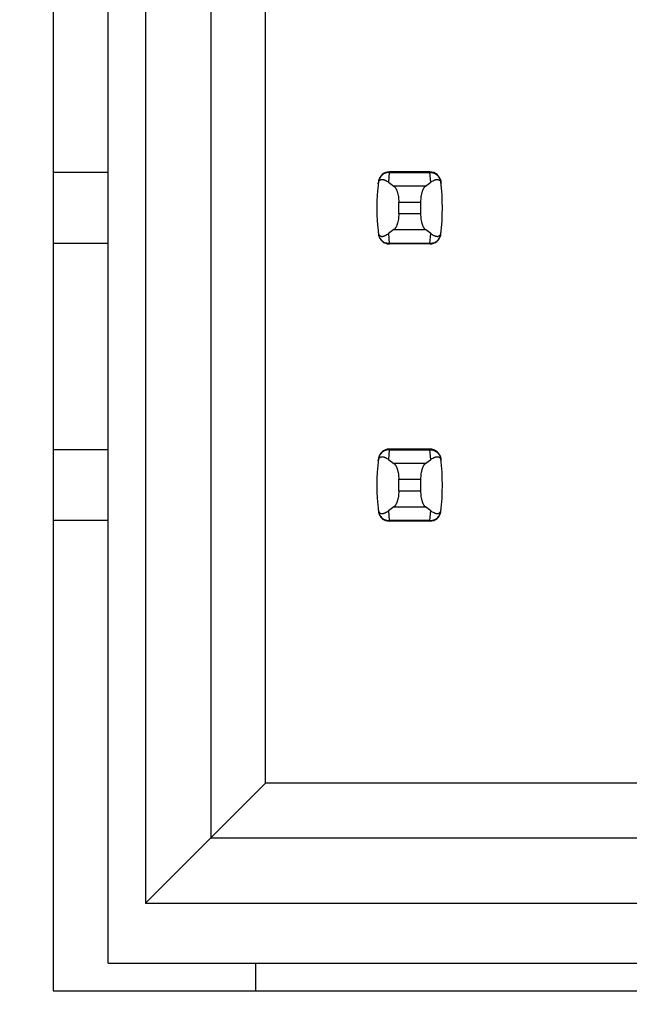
# Model space of a CAD drawing. Header units: inches. Extents: x 0.2 to 16.8, y 0.2 to 10.8.
# Tile 6 of 77: x 3.533 to 3.753, y 3.728 to 4.084. Entities that reach past the tile are written whole.
import ezdxf

# ---------------------------------------------------------------- set-up
doc = ezdxf.new("R2010")
doc.units = ezdxf.units.IN
doc.header["$LTSCALE"] = 0.935
doc.header["$MEASUREMENT"] = 0
doc.layers.get('0').update_dxf_attribs({"linetype": 'CONTINUOUS'})
doc.layers.add('DIMENSIONS', color=7, linetype='CONTINUOUS')
doc.styles.get("Standard").update_dxf_attribs({"font": 'txt', "width": 0.8})
doc.dimstyles.new('DIMSTYLE_1', dxfattribs={"dimtxt": 0.125, "dimasz": 0.18, "dimexe": 0.18, "dimexo": 0.0625, "dimgap": 0.09, "dimtad": 0, "dimtih": 1, "dimtoh": 1, "dimzin": 4, "dimdsep": 46, "dimtxsty": 'STANDARD', "dimblk": '_FILLED', "dimblk1": '_FILLED', "dimblk2": '_FILLED', "dimcen": 0.09, "dimadec": 0, "dimazin": 0, "dimtp": 0.01, "dimtm": 0.01, "dimtfac": 1, "dimtofl": 0, "dimtmove": 0, "dimatfit": 3, "dimldrblk": '_FILLED', "dimfxl": 1, "dimtolj": 1, "dimtzin": 4, "dimarcsym": 0})

# ---------------------------------------------------------------- blocks, each defined once
blk = doc.blocks.new('*D14')
at = {"layer": 'DIMENSIONS', "color": 2, "linetype": 'CONTINUOUS'}
blk.add_line((3.569328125, 7.98271875), (3.0486304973, 7.98271875), dxfattribs=at)
at = {"layer": 'DIMENSIONS', "color": 2, "linetype": 'CONTINUOUS', "insert": (2.9861304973, 8.04521875), "char_height": 0.125, "width": 1.225, "attachment_point": 3, "line_spacing_factor": 0.9}
blk.add_mtext('4.82{\\Ftxt.shx;\\W1.000000;\\H0.125000; }[122.5]', dxfattribs=at)
blk = doc.blocks.new('_FILLED')
at = {"color": 0, "linetype": 'BYBLOCK'}
blk.add_solid([(0, 0), (-1, 0.1736111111), (-1, -0.1736111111)], dxfattribs=at)
blk = doc.blocks.new('*D16')
at = {"layer": 'DIMENSIONS', "color": 2, "linetype": 'CONTINUOUS'}
blk.add_line((3.6858398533, 5.4657078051), (3.025428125, 5.4657078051), dxfattribs=at)
at = {"layer": 'DIMENSIONS', "color": 2, "linetype": 'CONTINUOUS', "insert": (2.962928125, 5.5282078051), "char_height": 0.125, "width": 1.125, "attachment_point": 3, "line_spacing_factor": 0.9}
blk.add_mtext('2.30{\\Ftxt.shx;\\W1.000000;\\H0.125000; }[58.5]', dxfattribs=at)

msp = doc.modelspace()

# ---------------------------------------------------------------- linework, layer by layer
at = {"color": 7, "linetype": 'CONTINUOUS'}
for p, q in [((3.544935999, 7.1976496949), (3.544935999, 3.7332678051)), ((3.5647785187, 3.7432678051), (3.5647785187, 7.1881496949)), ((3.5781643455, 4.4251575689), (3.5781643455, 3.7649213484)), ((3.6017863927, 4.4251575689), (3.6017863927, 3.7885433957)), ((3.6214714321, 3.808228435), (3.6214714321, 4.4251575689)), ((3.5647785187, 4.0285040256), (3.544935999, 4.0284971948)), ((3.6807638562, 4.028700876), (3.6661160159, 4.028700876)), ((3.6622079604, 4.0252404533), (3.6621993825, 4.0251698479)), ((3.6846804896, 4.0251698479), (3.6846719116, 4.0252404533)), ((3.6695029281, 4.0135775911), (3.6695029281, 4.0178399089)), ((3.6773769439, 4.0178399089), (3.6773769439, 4.0135775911)), ((3.6621993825, 4.0062476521), (3.6622079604, 4.0061770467)), ((3.6846719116, 4.0061770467), (3.6846804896, 4.0062476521)), ((3.5647785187, 4.0029134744), (3.544935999, 4.0029134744)), ((3.6807638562, 4.002716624), (3.6661160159, 4.002716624)), ((3.5647785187, 3.9285040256), (3.544935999, 3.9284971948)), ((3.6807638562, 3.928700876), (3.6661160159, 3.928700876)), ((3.6622079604, 3.9252404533), (3.6621993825, 3.9251698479)), ((3.6846804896, 3.9251698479), (3.6846719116, 3.9252404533)), ((3.6695029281, 3.9135775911), (3.6695029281, 3.9178399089)), ((3.6773769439, 3.9178399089), (3.6773769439, 3.9135775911)), ((3.6621993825, 3.9062476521), (3.6622079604, 3.9061770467)), ((3.6846719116, 3.9061770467), (3.6846804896, 3.9062476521)), ((3.5647785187, 3.9029134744), (3.544935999, 3.9029134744)), ((3.6807638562, 3.902716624), (3.6661160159, 3.902716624)), ((3.5781643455, 3.7649213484), (3.6214714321, 3.808228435)), ((4.0269832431, 3.808228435), (3.6214714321, 3.808228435)), ((3.6017863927, 3.7885433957), (4.0466682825, 3.7885433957)), ((3.5781643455, 3.7649213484), (4.0702903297, 3.7649213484)), ((3.5647785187, 3.7432678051), (4.1821013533, 3.7432678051)), ((3.617928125, 3.7332678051), (3.617928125, 3.7432678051)), ((3.544935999, 3.7332678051), (4.2027312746, 3.7332678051))]:
    msp.add_line(p, q, dxfattribs=at)
at = {"color": 9, "linetype": 'CONTINUOUS'}
for p, q in [((3.6661078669, 4.0284996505), (3.6657673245, 4.0249971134)), ((3.6661160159, 4.028700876), (3.6661078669, 4.0284996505)), ((3.6661078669, 4.0284996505), (3.6807720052, 4.0284996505)), ((3.6807638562, 4.028700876), (3.6807720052, 4.0284996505)), ((3.6811125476, 4.0249971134), (3.6807720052, 4.0284996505)), ((3.6791194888, 4.0235441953), (3.6677603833, 4.0235441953)), ((3.6695029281, 4.0178399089), (3.6773769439, 4.0178399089)), ((3.6773769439, 4.0135775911), (3.6695029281, 4.0135775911)), ((3.6657673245, 4.0064203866), (3.6661078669, 4.0029178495)), ((3.6677603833, 4.0078733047), (3.6791194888, 4.0078733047)), ((3.6807720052, 4.0029178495), (3.6811125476, 4.0064203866)), ((3.6807720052, 4.0029178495), (3.6661078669, 4.0029178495)), ((3.6661078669, 4.0029178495), (3.6661160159, 4.002716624)), ((3.6807720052, 4.0029178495), (3.6807638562, 4.002716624)), ((3.6661078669, 3.9284996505), (3.6657673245, 3.9249971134)), ((3.6661160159, 3.928700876), (3.6661078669, 3.9284996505)), ((3.6661078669, 3.9284996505), (3.6807720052, 3.9284996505)), ((3.6807638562, 3.928700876), (3.6807720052, 3.9284996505)), ((3.6811125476, 3.9249971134), (3.6807720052, 3.9284996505)), ((3.6791194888, 3.9235441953), (3.6677603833, 3.9235441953)), ((3.6695029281, 3.9178399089), (3.6773769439, 3.9178399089)), ((3.6773769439, 3.9135775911), (3.6695029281, 3.9135775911)), ((3.6677603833, 3.9078733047), (3.6791194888, 3.9078733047)), ((3.6657673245, 3.9064203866), (3.6661078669, 3.9029178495)), ((3.6807720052, 3.9029178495), (3.6811125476, 3.9064203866)), ((3.6807720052, 3.9029178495), (3.6661078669, 3.9029178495)), ((3.6661078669, 3.9029178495), (3.6661160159, 3.902716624)), ((3.6807720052, 3.9029178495), (3.6807638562, 3.902716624))]:
    msp.add_line(p, q, dxfattribs=at)
at = {"color": 7, "linetype": 'CONTINUOUS'}
for centre, radius, start, end in [((3.6661160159, 4.0247638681), 0.0039370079, 90, 173.0471431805), ((3.6807638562, 4.0247638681), 0.0039370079, 6.9528568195, 90), ((3.7403690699, 4.01570875), 0.0787401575, 173.0988974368, 186.9011025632), ((3.6065108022, 4.01570875), 0.0787401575, 353.0988974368, 6.9011025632), ((3.6661160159, 4.0066536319), 0.0039370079, 186.9528568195, 270), ((3.6807638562, 4.0066536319), 0.0039370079, 270, 353.0471431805), ((3.6661160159, 3.9247638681), 0.0039370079, 90, 173.0471431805), ((3.6807638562, 3.9247638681), 0.0039370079, 6.9528568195, 90), ((3.7403690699, 3.91570875), 0.0787401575, 173.0988974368, 186.9011025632), ((3.6065108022, 3.91570875), 0.0787401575, 353.0988974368, 6.9011025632), ((3.6661160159, 3.9066536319), 0.0039370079, 186.9528568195, 270), ((3.6807638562, 3.9066536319), 0.0039370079, 270, 353.0471431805)]:
    msp.add_arc(centre, radius, start, end, dxfattribs=at)
for centre, major_axis, start_param, end_param in [((3.8515085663, 4.0424658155), (0.1968503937, 0), -2.8040324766, -2.7746840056), ((3.4953713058, 4.0424658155), (0.1968503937, 0), -0.366908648, -0.3375601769), ((3.8515085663, 3.9889516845), (0.1968503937, -0), 2.7746840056, 2.8040324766), ((3.4953713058, 3.9889516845), (0.1968503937, -0), 0.3375601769, 0.366908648), ((3.8515085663, 3.9424658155), (0.1968503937, 0), -2.8040324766, -2.7746840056), ((3.4953713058, 3.9424658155), (0.1968503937, 0), -0.366908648, -0.3375601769), ((3.8515085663, 3.8889516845), (0.1968503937, -0), 2.7746840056, 2.8040324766), ((3.4953713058, 3.8889516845), (0.1968503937, -0), 0.3375601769, 0.366908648)]:
    msp.add_ellipse(centre, major_axis=major_axis, ratio=0.2679491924, start_param=start_param, end_param=end_param, dxfattribs=at)
at = {"color": 9, "linetype": 'CONTINUOUS'}
for points, knots in [([(3.6661078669, 4.0284996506), (3.6658700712, 4.0285006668), (3.6653941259, 4.028460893), (3.6647033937, 4.0282797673), (3.6640578, 4.0279821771), (3.6634786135, 4.0275766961), (3.662988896, 4.0270725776), (3.6626016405, 4.0264908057), (3.6623284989, 4.025850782), (3.6622278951, 4.0253981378), (3.6621993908, 4.0251699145)], [0, 0, 0, 0, 0.1271704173, 0.2539001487, 0.3800501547, 0.505356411, 0.6298526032, 0.7537175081, 0.877001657, 1, 1, 1, 1]), ([(3.6807720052, 4.0284996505), (3.6810097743, 4.0285015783), (3.68148596, 4.0284620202), (3.682176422, 4.0282795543), (3.6828220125, 4.0279819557), (3.6834013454, 4.0275767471), (3.6838908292, 4.0270724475), (3.6842780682, 4.0264906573), (3.6845524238, 4.0258510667), (3.6846528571, 4.0253981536), (3.6846804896, 4.0251698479)], [0, 0, 0, 0, 0.1271521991, 0.2539158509, 0.3800860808, 0.5053558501, 0.629815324, 0.7537012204, 0.8770215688, 1, 1, 1, 1]), ([(3.6621993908, 4.0062475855), (3.6622279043, 4.0060193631), (3.6623285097, 4.0055667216), (3.6626016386, 4.0049266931), (3.6629888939, 4.004344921), (3.6634786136, 4.0038408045), (3.6640578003, 4.0034353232), (3.6647033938, 4.0031377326), (3.6653941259, 4.002956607), (3.6658700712, 4.0029168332), (3.6661078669, 4.0029178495)], [0, 0, 0, 0, 0.1229985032, 0.2462822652, 0.3701470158, 0.4946434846, 0.61994985, 0.7460997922, 0.8728295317, 1, 1, 1, 1]), ([(3.6807720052, 4.0029178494), (3.6810097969, 4.0029168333), (3.6814857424, 4.0029566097), (3.6821764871, 4.0031377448), (3.682822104, 4.0034352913), (3.6834012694, 4.0038407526), (3.6838907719, 4.0043450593), (3.6842780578, 4.0049268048), (3.6845524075, 4.005566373), (3.6846528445, 4.0060192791), (3.6846804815, 4.0062475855)], [0, 0, 0, 0, 0.1271655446, 0.2538944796, 0.3800505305, 0.5053463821, 0.6298162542, 0.753695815, 0.8770168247, 1, 1, 1, 1]), ([(3.6661078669, 3.9284996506), (3.6658700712, 3.9285006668), (3.6653941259, 3.928460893), (3.6647033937, 3.9282797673), (3.6640578, 3.9279821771), (3.6634786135, 3.9275766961), (3.662988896, 3.9270725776), (3.6626016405, 3.9264908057), (3.6623284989, 3.925850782), (3.6622278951, 3.9253981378), (3.6621993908, 3.9251699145)], [0, 0, 0, 0, 0.1271704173, 0.2539001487, 0.3800501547, 0.505356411, 0.6298526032, 0.7537175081, 0.877001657, 1, 1, 1, 1]), ([(3.6807720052, 3.9284996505), (3.6810097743, 3.9285015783), (3.68148596, 3.9284620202), (3.682176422, 3.9282795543), (3.6828220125, 3.9279819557), (3.6834013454, 3.9275767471), (3.6838908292, 3.9270724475), (3.6842780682, 3.9264906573), (3.6845524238, 3.9258510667), (3.6846528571, 3.9253981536), (3.6846804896, 3.9251698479)], [0, 0, 0, 0, 0.1271521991, 0.2539158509, 0.3800860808, 0.5053558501, 0.629815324, 0.7537012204, 0.8770215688, 1, 1, 1, 1]), ([(3.6621993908, 3.9062475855), (3.6622279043, 3.9060193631), (3.6623285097, 3.9055667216), (3.6626016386, 3.9049266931), (3.6629888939, 3.904344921), (3.6634786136, 3.9038408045), (3.6640578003, 3.9034353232), (3.6647033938, 3.9031377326), (3.6653941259, 3.902956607), (3.6658700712, 3.9029168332), (3.6661078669, 3.9029178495)], [0, 0, 0, 0, 0.1229985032, 0.2462822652, 0.3701470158, 0.4946434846, 0.61994985, 0.7460997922, 0.8728295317, 1, 1, 1, 1]), ([(3.6807720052, 3.9029178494), (3.6810097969, 3.9029168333), (3.6814857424, 3.9029566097), (3.6821764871, 3.9031377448), (3.682822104, 3.9034352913), (3.6834012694, 3.9038407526), (3.6838907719, 3.9043450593), (3.6842780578, 3.9049268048), (3.6845524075, 3.905566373), (3.6846528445, 3.9060192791), (3.6846804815, 3.9062475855)], [0, 0, 0, 0, 0.1271655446, 0.2538944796, 0.3800505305, 0.5053463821, 0.6298162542, 0.753695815, 0.8770168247, 1, 1, 1, 1])]:
    msp.add_open_spline(points, degree=3, knots=knots, dxfattribs=at)
at = {"color": 7, "linetype": 'CONTINUOUS'}
for points, knots in [([(3.6621152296, 4.0244465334), (3.6621281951, 4.024558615), (3.6621620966, 4.0247627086), (3.6622587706, 4.0250976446), (3.6623872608, 4.0253637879), (3.6625393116, 4.0255617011), (3.6626474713, 4.0256709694), (3.6627577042, 4.0257581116), (3.6629035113, 4.0258480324), (3.6630926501, 4.0259255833), (3.663326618, 4.025971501), (3.6635622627, 4.0259788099), (3.663799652, 4.0259554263), (3.6640390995, 4.0259060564), (3.6642806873, 4.0258337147), (3.6645243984, 4.0257404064), (3.6647701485, 4.0256275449), (3.6650178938, 4.0254962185), (3.6653568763, 4.0252936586), (3.6656043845, 4.0251207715), (3.6657673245, 4.0249971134)], [0, 0, 0, 0, 0.0706107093, 0.1290975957, 0.2179131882, 0.2532972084, 0.2849105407, 0.3138845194, 0.3410235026, 0.3919186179, 0.4408048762, 0.4894744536, 0.5389424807, 0.5897603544, 0.642245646, 0.6965965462, 0.7529450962, 0.8113823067, 0.8719884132, 1, 1, 1, 1]), ([(3.6811125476, 4.0249971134), (3.6812755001, 4.0251207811), (3.6815995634, 4.0253471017), (3.6820218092, 4.0255871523), (3.6823555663, 4.025740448), (3.6825992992, 4.0258337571), (3.6828409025, 4.0259061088), (3.6830803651, 4.025955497), (3.6833177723, 4.0259788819), (3.6835534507, 4.0259715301), (3.6837874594, 4.0259253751), (3.6839765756, 4.0258474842), (3.6841223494, 4.025757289), (3.6842325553, 4.0256699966), (3.6843406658, 4.02556074), (3.6844926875, 4.0253634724), (3.6846217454, 4.0250982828), (3.6847186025, 4.0247635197), (3.6847520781, 4.0245590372), (3.6847646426, 4.0244465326)], [0, 0, 0, 0, 0.1280284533, 0.2470469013, 0.3034021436, 0.3577597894, 0.4102519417, 0.4610765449, 0.510550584, 0.5592265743, 0.6081269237, 0.6590555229, 0.686218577, 0.7152146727, 0.7468335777, 0.7821728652, 0.8707184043, 0.9291508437, 1, 1, 1, 1]), ([(3.6677603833, 4.0235441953), (3.6678208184, 4.0235020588), (3.6679409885, 4.0234040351), (3.6681097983, 4.0232284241), (3.6682741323, 4.0230185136), (3.6684329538, 4.0227751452), (3.6685852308, 4.0224992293), (3.6687298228, 4.0221919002), (3.6688655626, 4.0218545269), (3.6689912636, 4.0214887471), (3.6691057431, 4.0210964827), (3.6692445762, 4.0205299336), (3.6693520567, 4.0199330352), (3.6694290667, 4.0193127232), (3.6694859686, 4.018663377), (3.6695029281, 4.0181703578), (3.6695029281, 4.0178399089)], [0, 0, 0, 0, 0.0360580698, 0.075631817, 0.1189997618, 0.1663380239, 0.2177153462, 0.2731190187, 0.3324672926, 0.3956112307, 0.4623418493, 0.5323898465, 0.6810284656, 0.7588186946, 0.8382696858, 1, 1, 1, 1]), ([(3.6791194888, 4.0235441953), (3.6790590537, 4.0235020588), (3.6789388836, 4.0234040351), (3.6787700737, 4.0232284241), (3.6786057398, 4.0230185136), (3.6784469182, 4.0227751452), (3.6782946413, 4.0224992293), (3.6781500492, 4.0221919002), (3.6780143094, 4.0218545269), (3.6778886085, 4.0214887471), (3.677774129, 4.0210964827), (3.6776352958, 4.0205299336), (3.6775278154, 4.0199330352), (3.6774508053, 4.0193127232), (3.6773939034, 4.018663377), (3.6773769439, 4.0181703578), (3.6773769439, 4.0178399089)], [0, 0, 0, 0, 0.0360580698, 0.075631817, 0.1189997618, 0.1663380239, 0.2177153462, 0.2731190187, 0.3324672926, 0.3956112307, 0.4623418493, 0.5323898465, 0.6810284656, 0.7588186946, 0.8382696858, 1, 1, 1, 1]), ([(3.6695029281, 4.0135775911), (3.6695029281, 4.0132471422), (3.6694859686, 4.012754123), (3.6694290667, 4.0121047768), (3.6693520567, 4.0114844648), (3.6692445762, 4.0108875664), (3.6691057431, 4.0103210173), (3.6689912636, 4.0099287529), (3.6688655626, 4.0095629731), (3.6687298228, 4.0092255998), (3.6685852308, 4.0089182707), (3.6684329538, 4.0086423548), (3.6682741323, 4.0083989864), (3.6681097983, 4.0081890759), (3.6679409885, 4.0080134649), (3.6678208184, 4.0079154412), (3.6677603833, 4.0078733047)], [0, 0, 0, 0, 0.1617303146, 0.2411813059, 0.3189715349, 0.4676101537, 0.537658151, 0.6043887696, 0.6675327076, 0.7268809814, 0.782284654, 0.8336619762, 0.8810002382, 0.924368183, 0.9639419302, 1, 1, 1, 1]), ([(3.6773769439, 4.0135775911), (3.6773769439, 4.0132471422), (3.6773939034, 4.012754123), (3.6774508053, 4.0121047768), (3.6775278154, 4.0114844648), (3.6776352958, 4.0108875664), (3.677774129, 4.0103210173), (3.6778886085, 4.0099287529), (3.6780143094, 4.0095629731), (3.6781500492, 4.0092255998), (3.6782946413, 4.0089182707), (3.6784469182, 4.0086423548), (3.6786057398, 4.0083989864), (3.6787700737, 4.0081890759), (3.6789388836, 4.0080134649), (3.6790590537, 4.0079154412), (3.6791194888, 4.0078733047)], [0, 0, 0, 0, 0.1617303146, 0.2411813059, 0.3189715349, 0.4676101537, 0.537658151, 0.6043887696, 0.6675327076, 0.7268809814, 0.782284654, 0.8336619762, 0.8810002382, 0.924368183, 0.9639419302, 1, 1, 1, 1]), ([(3.6621152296, 4.0069709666), (3.6621281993, 4.0068588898), (3.6621621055, 4.0066548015), (3.6622587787, 4.0063198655), (3.6623872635, 4.0060537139), (3.662539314, 4.0058557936), (3.6626474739, 4.005746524), (3.662757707, 4.0056593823), (3.6629035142, 4.0055694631), (3.6630926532, 4.0054919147), (3.6633266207, 4.0054459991), (3.663562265, 4.0054386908), (3.663799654, 4.0054620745), (3.6640391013, 4.0055114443), (3.6642806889, 4.0055837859), (3.6645243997, 4.0056770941), (3.6647701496, 4.0057899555), (3.6650178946, 4.005921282), (3.6653568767, 4.0061238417), (3.6656043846, 4.0062967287), (3.6657673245, 4.0064203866)], [0, 0, 0, 0, 0.0706080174, 0.1290951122, 0.2179133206, 0.2532979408, 0.2849113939, 0.3138853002, 0.3410241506, 0.3919190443, 0.4408052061, 0.4894747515, 0.5389427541, 0.5897605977, 0.6422458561, 0.696596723, 0.7529452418, 0.8113824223, 0.8719884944, 1, 1, 1, 1]), ([(3.6811125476, 4.0064203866), (3.681275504, 4.0062967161), (3.6815995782, 4.0060703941), (3.6820218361, 4.0058303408), (3.6823556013, 4.0056770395), (3.68259934, 4.0055837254), (3.6828409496, 4.005511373), (3.6830804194, 4.0054619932), (3.6833178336, 4.0054386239), (3.6835535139, 4.0054459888), (3.6837875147, 4.0054921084), (3.6839766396, 4.0055698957), (3.6841224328, 4.0056599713), (3.6842326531, 4.0057471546), (3.6843407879, 4.0058563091), (3.6844928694, 4.0060535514), (3.6846218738, 4.0063188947), (3.6847186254, 4.00665384), (3.684752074, 4.0068584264), (3.6847646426, 4.0069709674)], [0, 0, 0, 0, 0.1280244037, 0.2470392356, 0.3033929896, 0.3577492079, 0.4102397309, 0.4610624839, 0.5105347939, 0.5592093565, 0.6081067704, 0.6590250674, 0.6861777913, 0.7151598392, 0.746762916, 0.7820914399, 0.8706624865, 0.9291317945, 1, 1, 1, 1]), ([(3.6621152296, 3.9244465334), (3.6621281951, 3.924558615), (3.6621620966, 3.9247627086), (3.6622587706, 3.9250976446), (3.6623872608, 3.9253637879), (3.6625393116, 3.9255617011), (3.6626474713, 3.9256709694), (3.6627577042, 3.9257581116), (3.6629035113, 3.9258480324), (3.6630926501, 3.9259255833), (3.663326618, 3.925971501), (3.6635622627, 3.9259788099), (3.663799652, 3.9259554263), (3.6640390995, 3.9259060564), (3.6642806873, 3.9258337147), (3.6645243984, 3.9257404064), (3.6647701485, 3.9256275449), (3.6650178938, 3.9254962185), (3.6653568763, 3.9252936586), (3.6656043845, 3.9251207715), (3.6657673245, 3.9249971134)], [0, 0, 0, 0, 0.0706107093, 0.1290975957, 0.2179131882, 0.2532972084, 0.2849105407, 0.3138845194, 0.3410235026, 0.3919186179, 0.4408048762, 0.4894744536, 0.5389424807, 0.5897603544, 0.642245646, 0.6965965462, 0.7529450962, 0.8113823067, 0.8719884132, 1, 1, 1, 1]), ([(3.6811125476, 3.9249971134), (3.6812755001, 3.9251207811), (3.6815995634, 3.9253471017), (3.6820218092, 3.9255871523), (3.6823555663, 3.925740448), (3.6825992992, 3.9258337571), (3.6828409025, 3.9259061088), (3.6830803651, 3.925955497), (3.6833177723, 3.9259788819), (3.6835534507, 3.9259715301), (3.6837874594, 3.9259253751), (3.6839765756, 3.9258474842), (3.6841223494, 3.925757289), (3.6842325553, 3.9256699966), (3.6843406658, 3.92556074), (3.6844926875, 3.9253634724), (3.6846217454, 3.9250982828), (3.6847186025, 3.9247635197), (3.6847520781, 3.9245590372), (3.6847646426, 3.9244465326)], [0, 0, 0, 0, 0.1280284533, 0.2470469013, 0.3034021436, 0.3577597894, 0.4102519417, 0.4610765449, 0.510550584, 0.5592265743, 0.6081269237, 0.6590555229, 0.686218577, 0.7152146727, 0.7468335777, 0.7821728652, 0.8707184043, 0.9291508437, 1, 1, 1, 1]), ([(3.6677603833, 3.9235441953), (3.6678208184, 3.9235020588), (3.6679409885, 3.9234040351), (3.6681097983, 3.9232284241), (3.6682741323, 3.9230185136), (3.6684329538, 3.9227751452), (3.6685852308, 3.9224992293), (3.6687298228, 3.9221919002), (3.6688655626, 3.9218545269), (3.6689912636, 3.9214887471), (3.6691057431, 3.9210964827), (3.6692445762, 3.9205299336), (3.6693520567, 3.9199330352), (3.6694290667, 3.9193127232), (3.6694859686, 3.918663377), (3.6695029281, 3.9181703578), (3.6695029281, 3.9178399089)], [0, 0, 0, 0, 0.0360580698, 0.075631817, 0.1189997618, 0.1663380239, 0.2177153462, 0.2731190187, 0.3324672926, 0.3956112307, 0.4623418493, 0.5323898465, 0.6810284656, 0.7588186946, 0.8382696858, 1, 1, 1, 1]), ([(3.6791194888, 3.9235441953), (3.6790590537, 3.9235020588), (3.6789388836, 3.9234040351), (3.6787700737, 3.9232284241), (3.6786057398, 3.9230185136), (3.6784469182, 3.9227751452), (3.6782946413, 3.9224992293), (3.6781500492, 3.9221919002), (3.6780143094, 3.9218545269), (3.6778886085, 3.9214887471), (3.677774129, 3.9210964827), (3.6776352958, 3.9205299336), (3.6775278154, 3.9199330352), (3.6774508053, 3.9193127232), (3.6773939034, 3.918663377), (3.6773769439, 3.9181703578), (3.6773769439, 3.9178399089)], [0, 0, 0, 0, 0.0360580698, 0.075631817, 0.1189997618, 0.1663380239, 0.2177153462, 0.2731190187, 0.3324672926, 0.3956112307, 0.4623418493, 0.5323898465, 0.6810284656, 0.7588186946, 0.8382696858, 1, 1, 1, 1]), ([(3.6695029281, 3.9135775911), (3.6695029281, 3.9132471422), (3.6694859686, 3.912754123), (3.6694290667, 3.9121047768), (3.6693520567, 3.9114844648), (3.6692445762, 3.9108875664), (3.6691057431, 3.9103210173), (3.6689912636, 3.9099287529), (3.6688655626, 3.9095629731), (3.6687298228, 3.9092255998), (3.6685852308, 3.9089182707), (3.6684329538, 3.9086423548), (3.6682741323, 3.9083989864), (3.6681097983, 3.9081890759), (3.6679409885, 3.9080134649), (3.6678208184, 3.9079154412), (3.6677603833, 3.9078733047)], [0, 0, 0, 0, 0.1617303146, 0.2411813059, 0.3189715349, 0.4676101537, 0.537658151, 0.6043887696, 0.6675327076, 0.7268809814, 0.782284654, 0.8336619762, 0.8810002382, 0.924368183, 0.9639419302, 1, 1, 1, 1]), ([(3.6773769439, 3.9135775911), (3.6773769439, 3.9132471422), (3.6773939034, 3.912754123), (3.6774508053, 3.9121047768), (3.6775278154, 3.9114844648), (3.6776352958, 3.9108875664), (3.677774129, 3.9103210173), (3.6778886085, 3.9099287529), (3.6780143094, 3.9095629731), (3.6781500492, 3.9092255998), (3.6782946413, 3.9089182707), (3.6784469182, 3.9086423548), (3.6786057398, 3.9083989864), (3.6787700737, 3.9081890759), (3.6789388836, 3.9080134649), (3.6790590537, 3.9079154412), (3.6791194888, 3.9078733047)], [0, 0, 0, 0, 0.1617303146, 0.2411813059, 0.3189715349, 0.4676101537, 0.537658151, 0.6043887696, 0.6675327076, 0.7268809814, 0.782284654, 0.8336619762, 0.8810002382, 0.924368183, 0.9639419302, 1, 1, 1, 1]), ([(3.6621152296, 3.9069709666), (3.6621281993, 3.9068588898), (3.6621621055, 3.9066548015), (3.6622587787, 3.9063198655), (3.6623872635, 3.9060537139), (3.662539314, 3.9058557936), (3.6626474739, 3.905746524), (3.662757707, 3.9056593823), (3.6629035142, 3.9055694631), (3.6630926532, 3.9054919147), (3.6633266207, 3.9054459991), (3.663562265, 3.9054386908), (3.663799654, 3.9054620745), (3.6640391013, 3.9055114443), (3.6642806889, 3.9055837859), (3.6645243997, 3.9056770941), (3.6647701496, 3.9057899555), (3.6650178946, 3.905921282), (3.6653568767, 3.9061238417), (3.6656043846, 3.9062967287), (3.6657673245, 3.9064203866)], [0, 0, 0, 0, 0.0706080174, 0.1290951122, 0.2179133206, 0.2532979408, 0.2849113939, 0.3138853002, 0.3410241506, 0.3919190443, 0.4408052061, 0.4894747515, 0.5389427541, 0.5897605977, 0.642245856, 0.696596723, 0.7529452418, 0.8113824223, 0.8719884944, 1, 1, 1, 1]), ([(3.6811125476, 3.9064203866), (3.681275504, 3.9062967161), (3.6815995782, 3.9060703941), (3.6820218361, 3.9058303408), (3.6823556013, 3.9056770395), (3.68259934, 3.9055837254), (3.6828409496, 3.905511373), (3.6830804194, 3.9054619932), (3.6833178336, 3.9054386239), (3.6835535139, 3.9054459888), (3.6837875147, 3.9054921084), (3.6839766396, 3.9055698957), (3.6841224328, 3.9056599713), (3.6842326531, 3.9057471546), (3.6843407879, 3.9058563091), (3.6844928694, 3.9060535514), (3.6846218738, 3.9063188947), (3.6847186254, 3.90665384), (3.684752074, 3.9068584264), (3.6847646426, 3.9069709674)], [0, 0, 0, 0, 0.1280244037, 0.2470392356, 0.3033929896, 0.3577492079, 0.4102397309, 0.4610624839, 0.5105347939, 0.5592093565, 0.6081067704, 0.6590250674, 0.6861777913, 0.7151598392, 0.746762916, 0.7820914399, 0.8706624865, 0.9291317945, 1, 1, 1, 1])]:
    msp.add_open_spline(points, degree=3, knots=knots, dxfattribs=at)

# ---------------------------------------------------------------- dimensions: what is measured, and where the dimension line sits
at = {"layer": 'DIMENSIONS', "color": 2, "linetype": 'CONTINUOUS'}
for feature_location, offset, origin, picture, middle in [((3.569328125, 7.98271875), (-0.5206976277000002, 0), (3.631828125, 3.16071875), '*D14', (2.1236304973, 7.98271875)), ((3.6858398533, 5.4657078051), (-0.6604117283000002, 0), (3.7483398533, 3.16071875), '*D16', (2.150428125, 5.4657078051))]:
    dim = msp.add_ordinate_dim(feature_location=feature_location, offset=offset, dtype=0, origin=origin, dimstyle='DIMSTYLE_1', dxfattribs=at)
    dim.commit()
    dim.dimension.update_dxf_attribs({"geometry": picture, "text_midpoint": middle})

doc.saveas('drawing.dxf')
